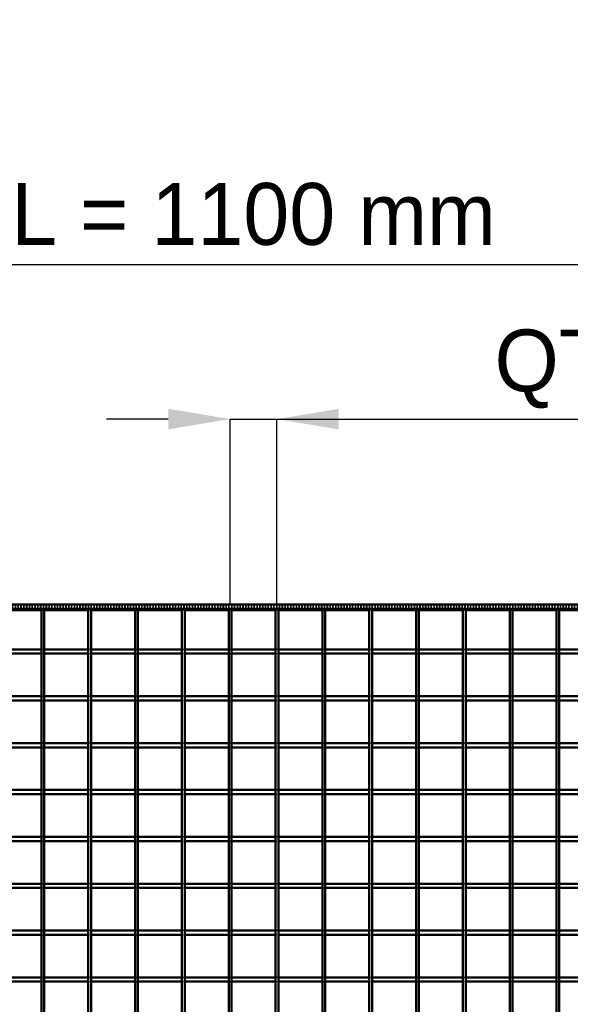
# Model space of a CAD drawing. Header units: millimetres. Extents: x -930 to 616, y -500 to 916.
# Tile 9 of 10: x -166 to 225, y 216 to 916. Entities that reach past the tile are written whole.
import ezdxf

# ---------------------------------------------------------------- set-up
doc = ezdxf.new("R2010")
doc.units = ezdxf.units.MM
doc.linetypes.add('Dashed', pattern=[2, 1, -1])
for name, color, linetype, lineweight in [('2d ConnectionPoints', 7, 'Continuous', 50), ('AM_0', 7, 'Continuous', 50), ('AM_5', 3, 'Continuous', 25), ('AM_9', 6, 'Dashed', 25)]:
    doc.layers.add(name, color=color, linetype=linetype, lineweight=lineweight)
doc.dimstyles.new('ISO-25', dxfattribs={"dimtxt": 2.5, "dimasz": 2.5, "dimexe": 1.25, "dimexo": 0.625, "dimtad": 1, "dimtxsty": 'Standard', "dimcen": 2.5, "dimadec": 0, "dimazin": 0, "dimtfac": 1, "dimtmove": 0, "dimatfit": 3, "dimfxl": 1, "dimarcsym": 0})

# ---------------------------------------------------------------- blocks, each defined once
blk = doc.blocks.new('14_spexegbnyuvdp5i581tu833tm________0_in_LPP33033311110010003500_4')
at = {"layer": 'AM_0'}
for p, q in [((-150.985, -497), (-150.985, 497)), ((-148.985, 497), (-150.985, 497)), ((-148.985, -497), (-148.985, 497))]:
    blk.add_line(p, q, dxfattribs=at)
blk = doc.blocks.new('15_k5bf538la3rzk553y641856ge________0_in_LPP33033311110010003500_4')
at = {"layer": 'AM_0'}
for p, q in [((-117.655, -497), (-117.655, 497)), ((-115.655, 497), (-117.655, 497)), ((-115.655, -497), (-115.655, 497))]:
    blk.add_line(p, q, dxfattribs=at)
blk = doc.blocks.new('16_iogrn5eiuyqhyyt18f3d1wqal________0_in_LPP33033311110010003500_4')
at = {"layer": 'AM_0'}
for p, q in [((-84.325, -497), (-84.325, 497)), ((-82.325, 497), (-84.325, 497)), ((-82.325, -497), (-82.325, 497))]:
    blk.add_line(p, q, dxfattribs=at)
blk = doc.blocks.new('17_glehxibz7fyzkfj2h6wzc1f5f________0_in_LPP33033311110010003500_4')
at = {"layer": 'AM_0'}
for p, q in [((-50.995, -497), (-50.995, 497)), ((-48.995, 497), (-50.995, 497)), ((-48.995, -497), (-48.995, 497))]:
    blk.add_line(p, q, dxfattribs=at)
blk = doc.blocks.new('18_j6g6teq2ijkbnn156gabnomys________0_in_LPP33033311110010003500_4')
at = {"layer": 'AM_0'}
for p, q in [((-17.665, -497), (-17.665, 497)), ((-15.665, 497), (-17.665, 497)), ((-15.665, -497), (-15.665, 497))]:
    blk.add_line(p, q, dxfattribs=at)
blk = doc.blocks.new('19_bjhvqy0r9qlxfcut0iwro38ra________0_in_LPP33033311110010003500_4')
at = {"layer": 'AM_0'}
for p, q in [((15.665, -497), (15.665, 497)), ((17.665, 497), (15.665, 497)), ((17.665, -497), (17.665, 497))]:
    blk.add_line(p, q, dxfattribs=at)
blk = doc.blocks.new('20_9v8rhgh9gl4i5fsc5sgj96o7e________0_in_LPP33033311110010003500_4')
at = {"layer": 'AM_0'}
for p, q in [((48.995, -497), (48.995, 497)), ((50.995, 497), (48.995, 497)), ((50.995, -497), (50.995, 497))]:
    blk.add_line(p, q, dxfattribs=at)
blk = doc.blocks.new('21_lhkf55t2bgd1ma3qqa2absy6z________0_in_LPP33033311110010003500_4')
at = {"layer": 'AM_0'}
for p, q in [((82.325, -497), (82.325, 497)), ((84.325, 497), (82.325, 497)), ((84.325, -497), (84.325, 497))]:
    blk.add_line(p, q, dxfattribs=at)
blk = doc.blocks.new('22_69j73woo999anidgmg09dj46q________0_in_LPP33033311110010003500_4')
at = {"layer": 'AM_0'}
for p, q in [((115.655, -497), (115.655, 497)), ((117.655, 497), (115.655, 497)), ((117.655, -497), (117.655, 497))]:
    blk.add_line(p, q, dxfattribs=at)
blk = doc.blocks.new('23_wulznyric231ikcfr9y2icrnh________0_in_LPP33033311110010003500_4')
at = {"layer": 'AM_0'}
for p, q in [((148.985, -497), (148.985, 497)), ((150.985, 497), (148.985, 497)), ((150.985, -497), (150.985, 497))]:
    blk.add_line(p, q, dxfattribs=at)
blk = doc.blocks.new('24_o7g116o0fw1cqu2r9d7xiokfm________0_in_LPP33033311110010003500_4')
at = {"layer": 'AM_0'}
for p, q in [((182.315, -497), (182.315, 497)), ((184.315, 497), (182.315, 497)), ((184.315, -497), (184.315, 497))]:
    blk.add_line(p, q, dxfattribs=at)
blk = doc.blocks.new('25_83jw5zqlng1ga7mzk1he8ftes________0_in_LPP33033311110010003500_4')
at = {"layer": 'AM_0'}
for p, q in [((215.645, -497), (215.645, 497)), ((217.645, 497), (215.645, 497)), ((217.645, -497), (217.645, 497))]:
    blk.add_line(p, q, dxfattribs=at)
blk = doc.blocks.new('35_iikuy9pavbdyoxb9h26g3v96f________0_in_LPP33033311110010003500_4')
at = {"layer": 'AM_0'}
for p, q in [((-550, 500), (550, 500)), ((-550, 497), (550, 497)), ((-182.315, 496.05), (-150.985, 496.05)), ((-148.985, 496.05), (-117.655, 496.05)), ((-115.655, 496.05), (-84.325, 496.05)), ((-82.325, 496.05), (-50.995, 496.05)), ((-48.995, 496.05), (-17.665, 496.05)), ((-15.665, 496.05), (15.665, 496.05)), ((17.665, 496.05), (48.995, 496.05)), ((50.995, 496.05), (82.325, 496.05)), ((84.325, 496.05), (115.655, 496.05)), ((117.655, 496.05), (148.985, 496.05)), ((150.985, 496.05), (182.315, 496.05)), ((184.315, 496.05), (215.645, 496.05)), ((217.645, 496.05), (248.975, 496.05))]:
    blk.add_line(p, q, dxfattribs=at)
at = {"layer": 'AM_9'}
for p, q in [((-550, 498.922), (550, 498.922)), ((-550, 498.4), (550, 498.4)), ((-150.985, 496.05), (-148.985, 496.05)), ((-117.655, 496.05), (-115.655, 496.05)), ((-84.325, 496.05), (-82.325, 496.05)), ((-50.995, 496.05), (-48.995, 496.05)), ((-17.665, 496.05), (-15.665, 496.05)), ((15.665, 496.05), (17.665, 496.05)), ((48.995, 496.05), (50.995, 496.05)), ((82.325, 496.05), (84.325, 496.05)), ((115.655, 496.05), (117.655, 496.05)), ((148.985, 496.05), (150.985, 496.05)), ((182.315, 496.05), (184.315, 496.05)), ((215.645, 496.05), (217.645, 496.05))]:
    blk.add_line(p, q, dxfattribs=at)
blk = doc.blocks.new('57_y8j3nowhufugfp9n9cefw2hfu________0_in_LPP33033311110010003500_4')
at = {"layer": 'AM_0'}
for p, q in [((-150.985, 234.81), (-182.315, 234.81)), ((-150.985, 231.81), (-182.315, 231.81)), ((-150.985, 234.81), (-150.985, 231.81)), ((-148.985, 231.81), (-148.985, 234.81)), ((-117.655, 234.81), (-148.985, 234.81)), ((-117.655, 231.81), (-148.985, 231.81)), ((-117.655, 234.81), (-117.655, 231.81)), ((-115.655, 231.81), (-115.655, 234.81)), ((-84.325, 234.81), (-115.655, 234.81)), ((-84.325, 231.81), (-115.655, 231.81)), ((-84.325, 234.81), (-84.325, 231.81)), ((-82.325, 231.81), (-82.325, 234.81)), ((-50.995, 234.81), (-82.325, 234.81)), ((-50.995, 231.81), (-82.325, 231.81)), ((-50.995, 234.81), (-50.995, 231.81)), ((-48.995, 231.81), (-48.995, 234.81)), ((-17.665, 234.81), (-48.995, 234.81)), ((-17.665, 231.81), (-48.995, 231.81)), ((-17.665, 234.81), (-17.665, 231.81)), ((-15.665, 231.81), (-15.665, 234.81)), ((15.665, 234.81), (-15.665, 234.81)), ((15.665, 231.81), (-15.665, 231.81)), ((15.665, 234.81), (15.665, 231.81)), ((17.665, 231.81), (17.665, 234.81)), ((48.995, 234.81), (17.665, 234.81)), ((48.995, 231.81), (17.665, 231.81)), ((48.995, 234.81), (48.995, 231.81)), ((50.995, 231.81), (50.995, 234.81)), ((82.325, 234.81), (50.995, 234.81)), ((82.325, 231.81), (50.995, 231.81)), ((82.325, 234.81), (82.325, 231.81)), ((115.655, 234.81), (84.325, 234.81)), ((84.325, 231.81), (84.325, 234.81)), ((115.655, 231.81), (84.325, 231.81)), ((115.655, 234.81), (115.655, 231.81)), ((117.655, 231.81), (117.655, 234.81)), ((148.985, 234.81), (117.655, 234.81)), ((148.985, 231.81), (117.655, 231.81)), ((148.985, 234.81), (148.985, 231.81)), ((182.315, 234.81), (150.985, 234.81)), ((150.985, 231.81), (150.985, 234.81)), ((182.315, 231.81), (150.985, 231.81)), ((182.315, 234.81), (182.315, 231.81)), ((184.315, 231.81), (184.315, 234.81)), ((215.645, 234.81), (184.315, 234.81)), ((215.645, 231.81), (184.315, 231.81)), ((215.645, 234.81), (215.645, 231.81)), ((217.645, 231.81), (217.645, 234.81)), ((248.975, 234.81), (217.645, 234.81)), ((248.975, 231.81), (217.645, 231.81))]:
    blk.add_line(p, q, dxfattribs=at)
at = {"layer": 'AM_9'}
for p, q in [((-148.985, 234.81), (-150.985, 234.81)), ((-150.985, 231.81), (-148.985, 231.81)), ((-115.655, 234.81), (-117.655, 234.81)), ((-117.655, 231.81), (-115.655, 231.81)), ((-82.325, 234.81), (-84.325, 234.81)), ((-84.325, 231.81), (-82.325, 231.81)), ((-48.995, 234.81), (-50.995, 234.81)), ((-50.995, 231.81), (-48.995, 231.81)), ((-15.665, 234.81), (-17.665, 234.81)), ((-17.665, 231.81), (-15.665, 231.81)), ((17.665, 234.81), (15.665, 234.81)), ((15.665, 231.81), (17.665, 231.81)), ((50.995, 234.81), (48.995, 234.81)), ((48.995, 231.81), (50.995, 231.81)), ((84.325, 234.81), (82.325, 234.81)), ((82.325, 231.81), (84.325, 231.81)), ((117.655, 234.81), (115.655, 234.81)), ((115.655, 231.81), (117.655, 231.81)), ((150.985, 234.81), (148.985, 234.81)), ((148.985, 231.81), (150.985, 231.81)), ((184.315, 234.81), (182.315, 234.81)), ((182.315, 231.81), (184.315, 231.81)), ((217.645, 234.81), (215.645, 234.81)), ((215.645, 231.81), (217.645, 231.81))]:
    blk.add_line(p, q, dxfattribs=at)
blk = doc.blocks.new('58_y14ndacq1tma21vgt3a70p1dt________0_in_LPP33033311110010003500_4')
at = {"layer": 'AM_0'}
for p, q in [((-150.985, 268.14), (-182.315, 268.14)), ((-150.985, 268.14), (-150.985, 265.14)), ((-148.985, 265.14), (-148.985, 268.14)), ((-117.655, 268.14), (-148.985, 268.14)), ((-117.655, 268.14), (-117.655, 265.14)), ((-115.655, 265.14), (-115.655, 268.14)), ((-84.325, 268.14), (-115.655, 268.14)), ((-84.325, 268.14), (-84.325, 265.14)), ((-82.325, 265.14), (-82.325, 268.14)), ((-50.995, 268.14), (-82.325, 268.14)), ((-50.995, 268.14), (-50.995, 265.14)), ((-48.995, 265.14), (-48.995, 268.14)), ((-17.665, 268.14), (-48.995, 268.14)), ((-17.665, 268.14), (-17.665, 265.14)), ((-15.665, 265.14), (-15.665, 268.14)), ((15.665, 268.14), (-15.665, 268.14)), ((15.665, 268.14), (15.665, 265.14)), ((17.665, 265.14), (17.665, 268.14)), ((48.995, 268.14), (17.665, 268.14)), ((48.995, 268.14), (48.995, 265.14)), ((50.995, 265.14), (50.995, 268.14)), ((82.325, 268.14), (50.995, 268.14)), ((82.325, 268.14), (82.325, 265.14)), ((115.655, 268.14), (84.325, 268.14)), ((84.325, 265.14), (84.325, 268.14)), ((115.655, 268.14), (115.655, 265.14)), ((117.655, 265.14), (117.655, 268.14)), ((148.985, 268.14), (117.655, 268.14)), ((148.985, 268.14), (148.985, 265.14)), ((182.315, 268.14), (150.985, 268.14)), ((150.985, 265.14), (150.985, 268.14)), ((182.315, 268.14), (182.315, 265.14)), ((184.315, 265.14), (184.315, 268.14)), ((215.645, 268.14), (184.315, 268.14)), ((215.645, 268.14), (215.645, 265.14)), ((217.645, 265.14), (217.645, 268.14)), ((248.975, 268.14), (217.645, 268.14)), ((-150.985, 265.14), (-182.315, 265.14)), ((-117.655, 265.14), (-148.985, 265.14)), ((-84.325, 265.14), (-115.655, 265.14)), ((-50.995, 265.14), (-82.325, 265.14)), ((-17.665, 265.14), (-48.995, 265.14)), ((15.665, 265.14), (-15.665, 265.14)), ((48.995, 265.14), (17.665, 265.14)), ((82.325, 265.14), (50.995, 265.14)), ((115.655, 265.14), (84.325, 265.14)), ((148.985, 265.14), (117.655, 265.14)), ((182.315, 265.14), (150.985, 265.14)), ((215.645, 265.14), (184.315, 265.14)), ((248.975, 265.14), (217.645, 265.14))]:
    blk.add_line(p, q, dxfattribs=at)
at = {"layer": 'AM_9'}
for p, q in [((-148.985, 268.14), (-150.985, 268.14)), ((-115.655, 268.14), (-117.655, 268.14)), ((-82.325, 268.14), (-84.325, 268.14)), ((-48.995, 268.14), (-50.995, 268.14)), ((-15.665, 268.14), (-17.665, 268.14)), ((17.665, 268.14), (15.665, 268.14)), ((50.995, 268.14), (48.995, 268.14)), ((84.325, 268.14), (82.325, 268.14)), ((117.655, 268.14), (115.655, 268.14)), ((150.985, 268.14), (148.985, 268.14)), ((184.315, 268.14), (182.315, 268.14)), ((217.645, 268.14), (215.645, 268.14)), ((-150.985, 265.14), (-148.985, 265.14)), ((-117.655, 265.14), (-115.655, 265.14)), ((-84.325, 265.14), (-82.325, 265.14)), ((-50.995, 265.14), (-48.995, 265.14)), ((-17.665, 265.14), (-15.665, 265.14)), ((15.665, 265.14), (17.665, 265.14)), ((48.995, 265.14), (50.995, 265.14)), ((82.325, 265.14), (84.325, 265.14)), ((115.655, 265.14), (117.655, 265.14)), ((148.985, 265.14), (150.985, 265.14)), ((182.315, 265.14), (184.315, 265.14)), ((215.645, 265.14), (217.645, 265.14))]:
    blk.add_line(p, q, dxfattribs=at)
blk = doc.blocks.new('59_55grtrwbe9hgogzufnulr369i________0_in_LPP33033311110010003500_4')
at = {"layer": 'AM_0'}
for p, q in [((-150.985, 301.47), (-182.315, 301.47)), ((-150.985, 301.47), (-150.985, 298.47)), ((-148.985, 298.47), (-148.985, 301.47)), ((-117.655, 301.47), (-148.985, 301.47)), ((-117.655, 301.47), (-117.655, 298.47)), ((-115.655, 298.47), (-115.655, 301.47)), ((-84.325, 301.47), (-115.655, 301.47)), ((-84.325, 301.47), (-84.325, 298.47)), ((-82.325, 298.47), (-82.325, 301.47)), ((-50.995, 301.47), (-82.325, 301.47)), ((-50.995, 301.47), (-50.995, 298.47)), ((-48.995, 298.47), (-48.995, 301.47)), ((-17.665, 301.47), (-48.995, 301.47)), ((-17.665, 301.47), (-17.665, 298.47)), ((-15.665, 298.47), (-15.665, 301.47)), ((15.665, 301.47), (-15.665, 301.47)), ((15.665, 301.47), (15.665, 298.47)), ((17.665, 298.47), (17.665, 301.47)), ((48.995, 301.47), (17.665, 301.47)), ((48.995, 301.47), (48.995, 298.47)), ((50.995, 298.47), (50.995, 301.47)), ((82.325, 301.47), (50.995, 301.47)), ((82.325, 301.47), (82.325, 298.47)), ((115.655, 301.47), (84.325, 301.47)), ((84.325, 298.47), (84.325, 301.47)), ((115.655, 301.47), (115.655, 298.47)), ((117.655, 298.47), (117.655, 301.47)), ((148.985, 301.47), (117.655, 301.47)), ((148.985, 301.47), (148.985, 298.47)), ((182.315, 301.47), (150.985, 301.47)), ((150.985, 298.47), (150.985, 301.47)), ((182.315, 301.47), (182.315, 298.47)), ((184.315, 298.47), (184.315, 301.47)), ((215.645, 301.47), (184.315, 301.47)), ((215.645, 301.47), (215.645, 298.47)), ((217.645, 298.47), (217.645, 301.47)), ((248.975, 301.47), (217.645, 301.47)), ((-150.985, 298.47), (-182.315, 298.47)), ((-117.655, 298.47), (-148.985, 298.47)), ((-84.325, 298.47), (-115.655, 298.47)), ((-50.995, 298.47), (-82.325, 298.47)), ((-17.665, 298.47), (-48.995, 298.47)), ((15.665, 298.47), (-15.665, 298.47)), ((48.995, 298.47), (17.665, 298.47)), ((82.325, 298.47), (50.995, 298.47)), ((115.655, 298.47), (84.325, 298.47)), ((148.985, 298.47), (117.655, 298.47)), ((182.315, 298.47), (150.985, 298.47)), ((215.645, 298.47), (184.315, 298.47)), ((248.975, 298.47), (217.645, 298.47))]:
    blk.add_line(p, q, dxfattribs=at)
at = {"layer": 'AM_9'}
for p, q in [((-148.985, 301.47), (-150.985, 301.47)), ((-115.655, 301.47), (-117.655, 301.47)), ((-82.325, 301.47), (-84.325, 301.47)), ((-48.995, 301.47), (-50.995, 301.47)), ((-15.665, 301.47), (-17.665, 301.47)), ((17.665, 301.47), (15.665, 301.47)), ((50.995, 301.47), (48.995, 301.47)), ((84.325, 301.47), (82.325, 301.47)), ((117.655, 301.47), (115.655, 301.47)), ((150.985, 301.47), (148.985, 301.47)), ((184.315, 301.47), (182.315, 301.47)), ((217.645, 301.47), (215.645, 301.47)), ((-150.985, 298.47), (-148.985, 298.47)), ((-117.655, 298.47), (-115.655, 298.47)), ((-84.325, 298.47), (-82.325, 298.47)), ((-50.995, 298.47), (-48.995, 298.47)), ((-17.665, 298.47), (-15.665, 298.47)), ((15.665, 298.47), (17.665, 298.47)), ((48.995, 298.47), (50.995, 298.47)), ((82.325, 298.47), (84.325, 298.47)), ((115.655, 298.47), (117.655, 298.47)), ((148.985, 298.47), (150.985, 298.47)), ((182.315, 298.47), (184.315, 298.47)), ((215.645, 298.47), (217.645, 298.47))]:
    blk.add_line(p, q, dxfattribs=at)
blk = doc.blocks.new('60_8u63rrafarj14rah3nhd1cozi________0_in_LPP33033311110010003500_4')
at = {"layer": 'AM_0'}
for p, q in [((-150.985, 334.8), (-182.315, 334.8)), ((-150.985, 331.8), (-182.315, 331.8)), ((-150.985, 334.8), (-150.985, 331.8)), ((-148.985, 331.8), (-148.985, 334.8)), ((-117.655, 334.8), (-148.985, 334.8)), ((-117.655, 331.8), (-148.985, 331.8)), ((-117.655, 334.8), (-117.655, 331.8)), ((-115.655, 331.8), (-115.655, 334.8)), ((-84.325, 334.8), (-115.655, 334.8)), ((-84.325, 331.8), (-115.655, 331.8)), ((-84.325, 334.8), (-84.325, 331.8)), ((-82.325, 331.8), (-82.325, 334.8)), ((-50.995, 334.8), (-82.325, 334.8)), ((-50.995, 331.8), (-82.325, 331.8)), ((-50.995, 334.8), (-50.995, 331.8)), ((-48.995, 331.8), (-48.995, 334.8)), ((-17.665, 334.8), (-48.995, 334.8)), ((-17.665, 331.8), (-48.995, 331.8)), ((-17.665, 334.8), (-17.665, 331.8)), ((-15.665, 331.8), (-15.665, 334.8)), ((15.665, 334.8), (-15.665, 334.8)), ((15.665, 331.8), (-15.665, 331.8)), ((15.665, 334.8), (15.665, 331.8)), ((17.665, 331.8), (17.665, 334.8)), ((48.995, 334.8), (17.665, 334.8)), ((48.995, 331.8), (17.665, 331.8)), ((48.995, 334.8), (48.995, 331.8)), ((50.995, 331.8), (50.995, 334.8)), ((82.325, 334.8), (50.995, 334.8)), ((82.325, 331.8), (50.995, 331.8)), ((82.325, 334.8), (82.325, 331.8)), ((115.655, 334.8), (84.325, 334.8)), ((84.325, 331.8), (84.325, 334.8)), ((115.655, 331.8), (84.325, 331.8)), ((115.655, 334.8), (115.655, 331.8)), ((117.655, 331.8), (117.655, 334.8)), ((148.985, 334.8), (117.655, 334.8)), ((148.985, 331.8), (117.655, 331.8)), ((148.985, 334.8), (148.985, 331.8)), ((182.315, 334.8), (150.985, 334.8)), ((150.985, 331.8), (150.985, 334.8)), ((182.315, 331.8), (150.985, 331.8)), ((182.315, 334.8), (182.315, 331.8)), ((184.315, 331.8), (184.315, 334.8)), ((215.645, 334.8), (184.315, 334.8)), ((215.645, 331.8), (184.315, 331.8)), ((215.645, 334.8), (215.645, 331.8)), ((217.645, 331.8), (217.645, 334.8)), ((248.975, 334.8), (217.645, 334.8)), ((248.975, 331.8), (217.645, 331.8))]:
    blk.add_line(p, q, dxfattribs=at)
at = {"layer": 'AM_9'}
for p, q in [((-148.985, 334.8), (-150.985, 334.8)), ((-150.985, 331.8), (-148.985, 331.8)), ((-115.655, 334.8), (-117.655, 334.8)), ((-117.655, 331.8), (-115.655, 331.8)), ((-82.325, 334.8), (-84.325, 334.8)), ((-84.325, 331.8), (-82.325, 331.8)), ((-48.995, 334.8), (-50.995, 334.8)), ((-50.995, 331.8), (-48.995, 331.8)), ((-15.665, 334.8), (-17.665, 334.8)), ((-17.665, 331.8), (-15.665, 331.8)), ((17.665, 334.8), (15.665, 334.8)), ((15.665, 331.8), (17.665, 331.8)), ((50.995, 334.8), (48.995, 334.8)), ((48.995, 331.8), (50.995, 331.8)), ((84.325, 334.8), (82.325, 334.8)), ((82.325, 331.8), (84.325, 331.8)), ((117.655, 334.8), (115.655, 334.8)), ((115.655, 331.8), (117.655, 331.8)), ((150.985, 334.8), (148.985, 334.8)), ((148.985, 331.8), (150.985, 331.8)), ((184.315, 334.8), (182.315, 334.8)), ((182.315, 331.8), (184.315, 331.8)), ((217.645, 334.8), (215.645, 334.8)), ((215.645, 331.8), (217.645, 331.8))]:
    blk.add_line(p, q, dxfattribs=at)
blk = doc.blocks.new('61_67eyf51d97xqw2dkns0w7zggj________0_in_LPP33033311110010003500_4')
at = {"layer": 'AM_0'}
for p, q in [((-150.985, 368.13), (-182.315, 368.13)), ((-150.985, 365.13), (-182.315, 365.13)), ((-150.985, 368.13), (-150.985, 365.13)), ((-148.985, 365.13), (-148.985, 368.13)), ((-117.655, 368.13), (-148.985, 368.13)), ((-117.655, 365.13), (-148.985, 365.13)), ((-117.655, 368.13), (-117.655, 365.13)), ((-115.655, 365.13), (-115.655, 368.13)), ((-84.325, 368.13), (-115.655, 368.13)), ((-84.325, 365.13), (-115.655, 365.13)), ((-84.325, 368.13), (-84.325, 365.13)), ((-82.325, 365.13), (-82.325, 368.13)), ((-50.995, 368.13), (-82.325, 368.13)), ((-50.995, 365.13), (-82.325, 365.13)), ((-50.995, 368.13), (-50.995, 365.13)), ((-48.995, 365.13), (-48.995, 368.13)), ((-17.665, 368.13), (-48.995, 368.13)), ((-17.665, 365.13), (-48.995, 365.13)), ((-17.665, 368.13), (-17.665, 365.13)), ((-15.665, 365.13), (-15.665, 368.13)), ((15.665, 368.13), (-15.665, 368.13)), ((15.665, 365.13), (-15.665, 365.13)), ((15.665, 368.13), (15.665, 365.13)), ((17.665, 365.13), (17.665, 368.13)), ((48.995, 368.13), (17.665, 368.13)), ((48.995, 365.13), (17.665, 365.13)), ((48.995, 368.13), (48.995, 365.13)), ((50.995, 365.13), (50.995, 368.13)), ((82.325, 368.13), (50.995, 368.13)), ((82.325, 365.13), (50.995, 365.13)), ((82.325, 368.13), (82.325, 365.13)), ((115.655, 368.13), (84.325, 368.13)), ((84.325, 365.13), (84.325, 368.13)), ((115.655, 365.13), (84.325, 365.13)), ((115.655, 368.13), (115.655, 365.13)), ((117.655, 365.13), (117.655, 368.13)), ((148.985, 368.13), (117.655, 368.13)), ((148.985, 365.13), (117.655, 365.13)), ((148.985, 368.13), (148.985, 365.13)), ((182.315, 368.13), (150.985, 368.13)), ((150.985, 365.13), (150.985, 368.13)), ((182.315, 365.13), (150.985, 365.13)), ((182.315, 368.13), (182.315, 365.13)), ((184.315, 365.13), (184.315, 368.13)), ((215.645, 368.13), (184.315, 368.13)), ((215.645, 365.13), (184.315, 365.13)), ((215.645, 368.13), (215.645, 365.13)), ((217.645, 365.13), (217.645, 368.13)), ((248.975, 368.13), (217.645, 368.13)), ((248.975, 365.13), (217.645, 365.13))]:
    blk.add_line(p, q, dxfattribs=at)
at = {"layer": 'AM_9'}
for p, q in [((-148.985, 368.13), (-150.985, 368.13)), ((-150.985, 365.13), (-148.985, 365.13)), ((-115.655, 368.13), (-117.655, 368.13)), ((-117.655, 365.13), (-115.655, 365.13)), ((-82.325, 368.13), (-84.325, 368.13)), ((-84.325, 365.13), (-82.325, 365.13)), ((-48.995, 368.13), (-50.995, 368.13)), ((-50.995, 365.13), (-48.995, 365.13)), ((-15.665, 368.13), (-17.665, 368.13)), ((-17.665, 365.13), (-15.665, 365.13)), ((17.665, 368.13), (15.665, 368.13)), ((15.665, 365.13), (17.665, 365.13)), ((50.995, 368.13), (48.995, 368.13)), ((48.995, 365.13), (50.995, 365.13)), ((84.325, 368.13), (82.325, 368.13)), ((82.325, 365.13), (84.325, 365.13)), ((117.655, 368.13), (115.655, 368.13)), ((115.655, 365.13), (117.655, 365.13)), ((150.985, 368.13), (148.985, 368.13)), ((148.985, 365.13), (150.985, 365.13)), ((184.315, 368.13), (182.315, 368.13)), ((182.315, 365.13), (184.315, 365.13)), ((217.645, 368.13), (215.645, 368.13)), ((215.645, 365.13), (217.645, 365.13))]:
    blk.add_line(p, q, dxfattribs=at)
blk = doc.blocks.new('62_4qcgq1yauyild1xf7s4yojhkh________0_in_LPP33033311110010003500_4')
at = {"layer": 'AM_0'}
for p, q in [((-150.985, 401.46), (-182.315, 401.46)), ((-150.985, 401.46), (-150.985, 398.46)), ((-148.985, 398.46), (-148.985, 401.46)), ((-117.655, 401.46), (-148.985, 401.46)), ((-117.655, 401.46), (-117.655, 398.46)), ((-115.655, 398.46), (-115.655, 401.46)), ((-84.325, 401.46), (-115.655, 401.46)), ((-84.325, 401.46), (-84.325, 398.46)), ((-82.325, 398.46), (-82.325, 401.46)), ((-50.995, 401.46), (-82.325, 401.46)), ((-50.995, 401.46), (-50.995, 398.46)), ((-48.995, 398.46), (-48.995, 401.46)), ((-17.665, 401.46), (-48.995, 401.46)), ((-17.665, 401.46), (-17.665, 398.46)), ((-15.665, 398.46), (-15.665, 401.46)), ((15.665, 401.46), (-15.665, 401.46)), ((15.665, 401.46), (15.665, 398.46)), ((17.665, 398.46), (17.665, 401.46)), ((48.995, 401.46), (17.665, 401.46)), ((48.995, 401.46), (48.995, 398.46)), ((50.995, 398.46), (50.995, 401.46)), ((82.325, 401.46), (50.995, 401.46)), ((82.325, 401.46), (82.325, 398.46)), ((115.655, 401.46), (84.325, 401.46)), ((84.325, 398.46), (84.325, 401.46)), ((115.655, 401.46), (115.655, 398.46)), ((117.655, 398.46), (117.655, 401.46)), ((148.985, 401.46), (117.655, 401.46)), ((148.985, 401.46), (148.985, 398.46)), ((182.315, 401.46), (150.985, 401.46)), ((150.985, 398.46), (150.985, 401.46)), ((182.315, 401.46), (182.315, 398.46)), ((184.315, 398.46), (184.315, 401.46)), ((215.645, 401.46), (184.315, 401.46)), ((215.645, 401.46), (215.645, 398.46)), ((217.645, 398.46), (217.645, 401.46)), ((248.975, 401.46), (217.645, 401.46)), ((-150.985, 398.46), (-182.315, 398.46)), ((-117.655, 398.46), (-148.985, 398.46)), ((-84.325, 398.46), (-115.655, 398.46)), ((-50.995, 398.46), (-82.325, 398.46)), ((-17.665, 398.46), (-48.995, 398.46)), ((15.665, 398.46), (-15.665, 398.46)), ((48.995, 398.46), (17.665, 398.46)), ((82.325, 398.46), (50.995, 398.46)), ((115.655, 398.46), (84.325, 398.46)), ((148.985, 398.46), (117.655, 398.46)), ((182.315, 398.46), (150.985, 398.46)), ((215.645, 398.46), (184.315, 398.46)), ((248.975, 398.46), (217.645, 398.46))]:
    blk.add_line(p, q, dxfattribs=at)
at = {"layer": 'AM_9'}
for p, q in [((-148.985, 401.46), (-150.985, 401.46)), ((-115.655, 401.46), (-117.655, 401.46)), ((-82.325, 401.46), (-84.325, 401.46)), ((-48.995, 401.46), (-50.995, 401.46)), ((-15.665, 401.46), (-17.665, 401.46)), ((17.665, 401.46), (15.665, 401.46)), ((50.995, 401.46), (48.995, 401.46)), ((84.325, 401.46), (82.325, 401.46)), ((117.655, 401.46), (115.655, 401.46)), ((150.985, 401.46), (148.985, 401.46)), ((184.315, 401.46), (182.315, 401.46)), ((217.645, 401.46), (215.645, 401.46)), ((-150.985, 398.46), (-148.985, 398.46)), ((-117.655, 398.46), (-115.655, 398.46)), ((-84.325, 398.46), (-82.325, 398.46)), ((-50.995, 398.46), (-48.995, 398.46)), ((-17.665, 398.46), (-15.665, 398.46)), ((15.665, 398.46), (17.665, 398.46)), ((48.995, 398.46), (50.995, 398.46)), ((82.325, 398.46), (84.325, 398.46)), ((115.655, 398.46), (117.655, 398.46)), ((148.985, 398.46), (150.985, 398.46)), ((182.315, 398.46), (184.315, 398.46)), ((215.645, 398.46), (217.645, 398.46))]:
    blk.add_line(p, q, dxfattribs=at)
blk = doc.blocks.new('63_wlo3zwtguaefsiqb6tz4xp42e________0_in_LPP33033311110010003500_4')
at = {"layer": 'AM_0'}
for p, q in [((-150.985, 434.79), (-182.315, 434.79)), ((-150.985, 434.79), (-150.985, 431.79)), ((-148.985, 431.79), (-148.985, 434.79)), ((-117.655, 434.79), (-148.985, 434.79)), ((-117.655, 434.79), (-117.655, 431.79)), ((-115.655, 431.79), (-115.655, 434.79)), ((-84.325, 434.79), (-115.655, 434.79)), ((-84.325, 434.79), (-84.325, 431.79)), ((-82.325, 431.79), (-82.325, 434.79)), ((-50.995, 434.79), (-82.325, 434.79)), ((-50.995, 434.79), (-50.995, 431.79)), ((-48.995, 431.79), (-48.995, 434.79)), ((-17.665, 434.79), (-48.995, 434.79)), ((-17.665, 434.79), (-17.665, 431.79)), ((-15.665, 431.79), (-15.665, 434.79)), ((15.665, 434.79), (-15.665, 434.79)), ((15.665, 434.79), (15.665, 431.79)), ((17.665, 431.79), (17.665, 434.79)), ((48.995, 434.79), (17.665, 434.79)), ((48.995, 434.79), (48.995, 431.79)), ((50.995, 431.79), (50.995, 434.79)), ((82.325, 434.79), (50.995, 434.79)), ((82.325, 434.79), (82.325, 431.79)), ((115.655, 434.79), (84.325, 434.79)), ((84.325, 431.79), (84.325, 434.79)), ((115.655, 434.79), (115.655, 431.79)), ((117.655, 431.79), (117.655, 434.79)), ((148.985, 434.79), (117.655, 434.79)), ((148.985, 434.79), (148.985, 431.79)), ((182.315, 434.79), (150.985, 434.79)), ((150.985, 431.79), (150.985, 434.79)), ((182.315, 434.79), (182.315, 431.79)), ((184.315, 431.79), (184.315, 434.79)), ((215.645, 434.79), (184.315, 434.79)), ((215.645, 434.79), (215.645, 431.79)), ((217.645, 431.79), (217.645, 434.79)), ((248.975, 434.79), (217.645, 434.79)), ((-150.985, 431.79), (-182.315, 431.79)), ((-117.655, 431.79), (-148.985, 431.79)), ((-84.325, 431.79), (-115.655, 431.79)), ((-50.995, 431.79), (-82.325, 431.79)), ((-17.665, 431.79), (-48.995, 431.79)), ((15.665, 431.79), (-15.665, 431.79)), ((48.995, 431.79), (17.665, 431.79)), ((82.325, 431.79), (50.995, 431.79)), ((115.655, 431.79), (84.325, 431.79)), ((148.985, 431.79), (117.655, 431.79)), ((182.315, 431.79), (150.985, 431.79)), ((215.645, 431.79), (184.315, 431.79)), ((248.975, 431.79), (217.645, 431.79))]:
    blk.add_line(p, q, dxfattribs=at)
at = {"layer": 'AM_9'}
for p, q in [((-148.985, 434.79), (-150.985, 434.79)), ((-115.655, 434.79), (-117.655, 434.79)), ((-82.325, 434.79), (-84.325, 434.79)), ((-48.995, 434.79), (-50.995, 434.79)), ((-15.665, 434.79), (-17.665, 434.79)), ((17.665, 434.79), (15.665, 434.79)), ((50.995, 434.79), (48.995, 434.79)), ((84.325, 434.79), (82.325, 434.79)), ((117.655, 434.79), (115.655, 434.79)), ((150.985, 434.79), (148.985, 434.79)), ((184.315, 434.79), (182.315, 434.79)), ((217.645, 434.79), (215.645, 434.79)), ((-150.985, 431.79), (-148.985, 431.79)), ((-117.655, 431.79), (-115.655, 431.79)), ((-84.325, 431.79), (-82.325, 431.79)), ((-50.995, 431.79), (-48.995, 431.79)), ((-17.665, 431.79), (-15.665, 431.79)), ((15.665, 431.79), (17.665, 431.79)), ((48.995, 431.79), (50.995, 431.79)), ((82.325, 431.79), (84.325, 431.79)), ((115.655, 431.79), (117.655, 431.79)), ((148.985, 431.79), (150.985, 431.79)), ((182.315, 431.79), (184.315, 431.79)), ((215.645, 431.79), (217.645, 431.79))]:
    blk.add_line(p, q, dxfattribs=at)
blk = doc.blocks.new('64_8r9juixxoh2rsdnlq83jlrizb________0_in_LPP33033311110010003500_4')
at = {"layer": 'AM_0'}
for p, q in [((-150.985, 468.12), (-182.315, 468.12)), ((-150.985, 465.12), (-182.315, 465.12)), ((-150.985, 468.12), (-150.985, 465.12)), ((-148.985, 465.12), (-148.985, 468.12)), ((-117.655, 468.12), (-148.985, 468.12)), ((-117.655, 465.12), (-148.985, 465.12)), ((-117.655, 468.12), (-117.655, 465.12)), ((-115.655, 465.12), (-115.655, 468.12)), ((-84.325, 468.12), (-115.655, 468.12)), ((-84.325, 465.12), (-115.655, 465.12)), ((-84.325, 468.12), (-84.325, 465.12)), ((-82.325, 465.12), (-82.325, 468.12)), ((-50.995, 468.12), (-82.325, 468.12)), ((-50.995, 465.12), (-82.325, 465.12)), ((-50.995, 468.12), (-50.995, 465.12)), ((-48.995, 465.12), (-48.995, 468.12)), ((-17.665, 468.12), (-48.995, 468.12)), ((-17.665, 465.12), (-48.995, 465.12)), ((-17.665, 468.12), (-17.665, 465.12)), ((-15.665, 465.12), (-15.665, 468.12)), ((15.665, 468.12), (-15.665, 468.12)), ((15.665, 465.12), (-15.665, 465.12)), ((15.665, 468.12), (15.665, 465.12)), ((17.665, 465.12), (17.665, 468.12)), ((48.995, 468.12), (17.665, 468.12)), ((48.995, 465.12), (17.665, 465.12)), ((48.995, 468.12), (48.995, 465.12)), ((50.995, 465.12), (50.995, 468.12)), ((82.325, 468.12), (50.995, 468.12)), ((82.325, 465.12), (50.995, 465.12)), ((82.325, 468.12), (82.325, 465.12)), ((115.655, 468.12), (84.325, 468.12)), ((84.325, 465.12), (84.325, 468.12)), ((115.655, 465.12), (84.325, 465.12)), ((115.655, 468.12), (115.655, 465.12)), ((117.655, 465.12), (117.655, 468.12)), ((148.985, 468.12), (117.655, 468.12)), ((148.985, 465.12), (117.655, 465.12)), ((148.985, 468.12), (148.985, 465.12)), ((182.315, 468.12), (150.985, 468.12)), ((150.985, 465.12), (150.985, 468.12)), ((182.315, 465.12), (150.985, 465.12)), ((182.315, 468.12), (182.315, 465.12)), ((184.315, 465.12), (184.315, 468.12)), ((215.645, 468.12), (184.315, 468.12)), ((215.645, 465.12), (184.315, 465.12)), ((215.645, 468.12), (215.645, 465.12)), ((217.645, 465.12), (217.645, 468.12)), ((248.975, 468.12), (217.645, 468.12)), ((248.975, 465.12), (217.645, 465.12))]:
    blk.add_line(p, q, dxfattribs=at)
at = {"layer": 'AM_9'}
for p, q in [((-148.985, 468.12), (-150.985, 468.12)), ((-150.985, 465.12), (-148.985, 465.12)), ((-115.655, 468.12), (-117.655, 468.12)), ((-117.655, 465.12), (-115.655, 465.12)), ((-82.325, 468.12), (-84.325, 468.12)), ((-84.325, 465.12), (-82.325, 465.12)), ((-48.995, 468.12), (-50.995, 468.12)), ((-50.995, 465.12), (-48.995, 465.12)), ((-15.665, 468.12), (-17.665, 468.12)), ((-17.665, 465.12), (-15.665, 465.12)), ((17.665, 468.12), (15.665, 468.12)), ((15.665, 465.12), (17.665, 465.12)), ((50.995, 468.12), (48.995, 468.12)), ((48.995, 465.12), (50.995, 465.12)), ((84.325, 468.12), (82.325, 468.12)), ((82.325, 465.12), (84.325, 465.12)), ((117.655, 468.12), (115.655, 468.12)), ((115.655, 465.12), (117.655, 465.12)), ((150.985, 468.12), (148.985, 468.12)), ((148.985, 465.12), (150.985, 465.12)), ((184.315, 468.12), (182.315, 468.12)), ((182.315, 465.12), (184.315, 465.12)), ((217.645, 468.12), (215.645, 468.12)), ((215.645, 465.12), (217.645, 465.12))]:
    blk.add_line(p, q, dxfattribs=at)
blk = doc.blocks.new('*D66')
at = {"layer": 'AM_5', "color": 0, "lineweight": -2}
for p, q in [((-550, 500), (-550, 742)), ((-506, 742), (506, 742)), ((550, 500), (550, 742))]:
    blk.add_line(p, q, dxfattribs=at)
at = {"layer": 'AM_5', "color": 0}
for points in [[(-506, 749.33), (-506, 734.67), (-550, 742)], [(506, 734.67), (506, 749.33), (550, 742)]]:
    blk.add_solid(points, dxfattribs=at)
at = {"layer": 'Defpoints', "color": 0}
for p in [(550, 742), (-550, 500), (550, 500)]:
    blk.add_point(p, dxfattribs=at)
at = {"layer": 'AM_5', "color": 0, "insert": (0, 777.66), "char_height": 44, "attachment_point": 5}
blk.add_mtext('L = 1100 mm', dxfattribs=at)
blk = doc.blocks.new('*D67')
at = {"layer": 'AM_5', "color": 0, "lineweight": -2}
for p, q in [((-60.67, 632), (-104.67, 632)), ((-16.67, 500), (-16.67, 632)), ((-16.67, 632), (16.66, 632)), ((16.66, 500), (16.66, 632)), ((16.66, 632), (616.05, 632)), ((60.66, 632), (104.67, 632))]:
    blk.add_line(p, q, dxfattribs=at)
at = {"layer": 'AM_5', "color": 0}
for points in [[(-60.67, 624.67), (-60.67, 639.33), (-16.67, 632)], [(60.66, 639.33), (60.66, 624.67), (16.66, 632)]]:
    blk.add_solid(points, dxfattribs=at)
at = {"layer": 'Defpoints', "color": 0}
for p in [(16.66, 632), (-16.67, 500), (16.66, 500)]:
    blk.add_point(p, dxfattribs=at)
at = {"layer": 'AM_5', "color": 0, "insert": (360.36, 667.66), "char_height": 44, "attachment_point": 5}
blk.add_mtext('QT = 33.3 mm', dxfattribs=at)

msp = doc.modelspace()

# ---------------------------------------------------------------- linework, layer by layer
at = {"layer": '2d ConnectionPoints'}
for p in [(-149.985, 497), (-149.985, 497), (-116.655, 497), (-116.655, 497), (-83.325, 497), (-83.325, 497), (-49.995, 497), (-49.995, 497), (-16.665, 497), (-16.665, 497), (16.665, 497), (16.665, 497), (49.995, 497), (49.995, 497), (83.325, 497), (83.325, 497), (116.655, 497), (116.655, 497), (149.985, 497), (149.985, 497), (183.315, 497), (183.315, 497), (216.645, 497), (216.645, 497)]:
    msp.add_point(p, dxfattribs=at)

# ---------------------------------------------------------------- block references
for name in ['35_iikuy9pavbdyoxb9h26g3v96f________0_in_LPP33033311110010003500_4', '14_spexegbnyuvdp5i581tu833tm________0_in_LPP33033311110010003500_4', '15_k5bf538la3rzk553y641856ge________0_in_LPP33033311110010003500_4', '16_iogrn5eiuyqhyyt18f3d1wqal________0_in_LPP33033311110010003500_4', '17_glehxibz7fyzkfj2h6wzc1f5f________0_in_LPP33033311110010003500_4', '18_j6g6teq2ijkbnn156gabnomys________0_in_LPP33033311110010003500_4', '19_bjhvqy0r9qlxfcut0iwro38ra________0_in_LPP33033311110010003500_4', '20_9v8rhgh9gl4i5fsc5sgj96o7e________0_in_LPP33033311110010003500_4', '21_lhkf55t2bgd1ma3qqa2absy6z________0_in_LPP33033311110010003500_4', '22_69j73woo999anidgmg09dj46q________0_in_LPP33033311110010003500_4', '23_wulznyric231ikcfr9y2icrnh________0_in_LPP33033311110010003500_4', '24_o7g116o0fw1cqu2r9d7xiokfm________0_in_LPP33033311110010003500_4', '25_83jw5zqlng1ga7mzk1he8ftes________0_in_LPP33033311110010003500_4', '64_8r9juixxoh2rsdnlq83jlrizb________0_in_LPP33033311110010003500_4', '63_wlo3zwtguaefsiqb6tz4xp42e________0_in_LPP33033311110010003500_4', '62_4qcgq1yauyild1xf7s4yojhkh________0_in_LPP33033311110010003500_4', '61_67eyf51d97xqw2dkns0w7zggj________0_in_LPP33033311110010003500_4', '60_8u63rrafarj14rah3nhd1cozi________0_in_LPP33033311110010003500_4', '59_55grtrwbe9hgogzufnulr369i________0_in_LPP33033311110010003500_4', '58_y14ndacq1tma21vgt3a70p1dt________0_in_LPP33033311110010003500_4', '57_y8j3nowhufugfp9n9cefw2hfu________0_in_LPP33033311110010003500_4']:
    msp.add_blockref(name, (0, 0))

# ---------------------------------------------------------------- dimensions: what is measured, and where the dimension line sits
at = {"layer": 'AM_5'}
for base, p1, p2, text, picture, middle in [((550, 742), (-550, 500), (550, 500), 'L = 1100 mm', '*D66', (0, 742)), ((16.665, 632), (-16.665, 500), (16.665, 500), 'QT = 33.3 mm', '*D67', (360.357, 632))]:
    dim = msp.add_linear_dim(base=base, p1=p1, p2=p2, text=text, dimstyle='ISO-25', override={"dimtxt": 44, "dimasz": 44, "dimexe": 0, "dimexo": 0, "dimgap": 13.2}, dxfattribs=at)
    dim.commit()
    dim.dimension.update_dxf_attribs({"geometry": picture, "text_midpoint": middle, "dimtype": 160})

doc.saveas('drawing.dxf')
